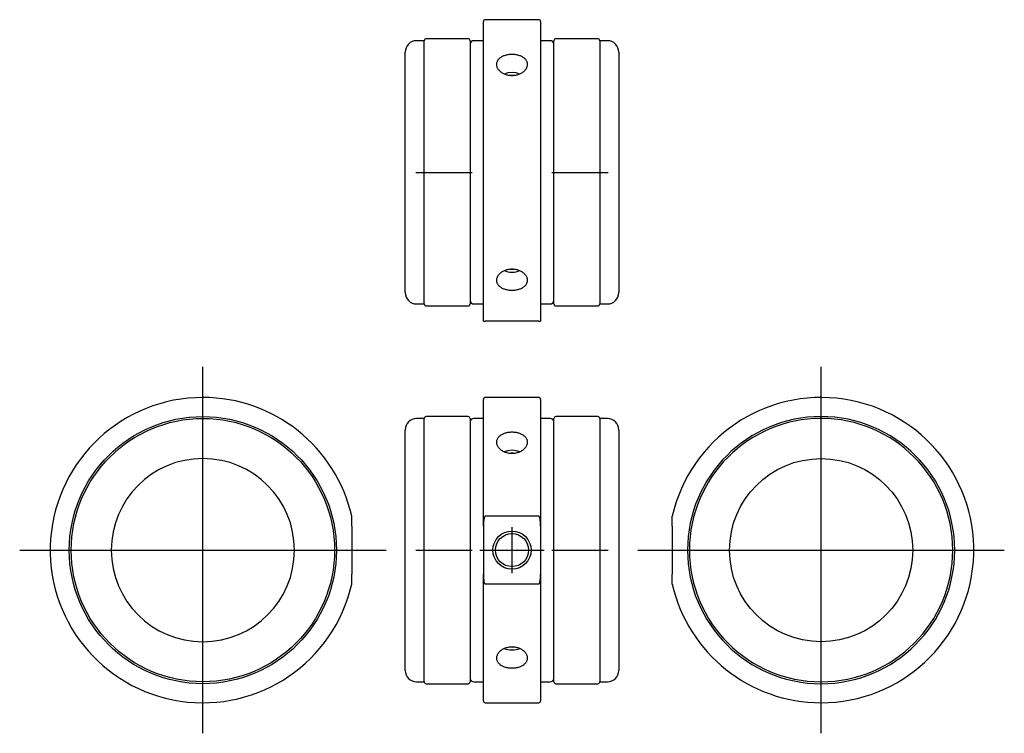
# Model space of a CAD drawing. Extents: x -129 to 129, y -48 to 139.
import ezdxf

# ---------------------------------------------------------------- set-up
doc = ezdxf.new("R2010")
doc.units = 0
doc.layers.get('0').update_dxf_attribs({"linetype": 'CONTINUOUS'})

# ---------------------------------------------------------------- blocks, each defined once
blk = doc.blocks.new('RBG050GCA-TV')
at = {"color": 7, "linetype": 'CONTINUOUS'}
for p, q in [((-7.5, -39), (-7.5, 39.5)), ((7, 40), (-7, 40)), ((7.5, 39.5), (7.5, -39)), ((-23, 34.5), (-25, 34.5)), ((-23, 0), (-23, 34.5)), ((-11.5, 35), (-22.5, 35)), ((-11, 34.5), (-11, 0)), ((-7.5, 34.5), (-10, 34.5)), ((10, 34.5), (7.5, 34.5)), ((11, 0), (11, 34.5)), ((22.5, 35), (11.5, 35)), ((25, 34.5), (23, 34.5)), ((23, 34.5), (23, 0)), ((-28, 0), (-28, 31.5)), ((28, 31.5), (28, 0)), ((-28, -31.5), (-28, 0)), ((-23, -34.5), (-23, 0)), ((-11, 0), (-11, -34.5)), ((11, -34.5), (11, 0)), ((23, 0), (23, -34.5)), ((28, 0), (28, -31.5)), ((-25, -34.5), (-23, -34.5)), ((-22.5, -35), (-11.5, -35)), ((-10, -34.5), (-7.5, -34.5)), ((7.5, -34.5), (10, -34.5)), ((11.5, -35), (22.5, -35)), ((23, -34.5), (25, -34.5)), ((-7.5, -39), (-7, -39)), ((7, -39), (-7, -39)), ((7, -39), (7.5, -39))]:
    blk.add_line(p, q, dxfattribs=at)
at = {"color": 2, "linetype": 'CONTINUOUS'}
for p, q in [((-25.2, 0), (-22.8, 0)), ((-23.6, 0), (-10.4, 0)), ((10.4, 0), (23.6, 0)), ((22.8, 0), (25.2, 0))]:
    blk.add_line(p, q, dxfattribs=at)
at = {"color": 7, "linetype": 'CONTINUOUS'}
for points in [[(0, 26.162951), (-1.066485, 26.060566), (-2.055759, 25.760823)], [(2.057174, 25.760223), (1.06728, 26.06041), (0, 26.162951)], [(0, 25.39021), (-0.302049, 25.381234), (-0.601968, 25.35437)], [(0.592331, 25.355516), (0.29718, 25.381522), (0, 25.39021)], [(-2.059873, -25.759078), (-1.579337, -25.933148), (-1.070026, -26.059872), (-0.541219, -26.136941), (-0.002552, -26.16295), (0.536162, -26.137427), (1.065107, -26.060835), (1.574646, -25.934571), (2.055496, -25.760934), (2.055496, -25.760934)], [(-0.588258, -25.355995), (0.00467, -25.390208), (0.597471, -25.354908)]]:
    blk.add_lwpolyline(points, dxfattribs=at)
for centre, radius, start, end in [((-7, 39.5), 0.5, 90, 180), ((7, 39.5), 0.5, 0, 90), ((-25, 31.5), 3, 90, 180), ((-22.5, 34.5), 0.5, 90, 180), ((-11.5, 34.5), 0.5, 0, 90), ((-10, 33.5), 1, 90, 180), ((10, 33.5), 1, 0, 90), ((11.5, 34.5), 0.5, 90, 180), ((22.5, 34.5), 0.5, 0, 90), ((25, 31.5), 3, 0, 90), ((-25, -31.5), 3, 180, 270), ((-10, -33.5), 1, 180, 270), ((10, -33.5), 1, 270, 0), ((25, -31.5), 3, 270, 0), ((-22.5, -34.5), 0.5, 180, 270), ((-11.5, -34.5), 0.5, 270, 0), ((11.5, -34.5), 0.5, 180, 270), ((22.5, -34.5), 0.5, 270, 0)]:
    blk.add_arc(centre, radius, start, end, dxfattribs=at)
for points, start_tangent, end_tangent in [([(-3.9999999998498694, 28.284295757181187), (-3.9999832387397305, 28.292458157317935), (-3.9733617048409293, 28.606299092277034), (-3.897051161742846, 28.913637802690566), (-3.772509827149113, 29.208896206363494), (-3.600312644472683, 29.489323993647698), (-3.3827455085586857, 29.753022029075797), (-3.123880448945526, 29.99559709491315), (-2.8242345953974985, 30.215924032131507), (-2.488171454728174, 30.411781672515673), (-2.121949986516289, 30.580102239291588), (-1.7277494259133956, 30.719751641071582), (-1.3103824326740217, 30.829888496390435), (-0.8777196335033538, 30.908830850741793), (-0.4415752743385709, 30.955322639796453), (2.1e-15, 30.970921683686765)], (-2.97248733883e-05, 0.999999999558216), (0.9999999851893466, -0.0001721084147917)), ([(1.9e-15, 30.970921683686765), (0.4471079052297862, 30.954788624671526), (0.889976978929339, 30.90687077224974), (1.3202673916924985, 30.827890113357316), (1.733632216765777, 30.717937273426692), (2.126521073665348, 30.57801625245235), (2.491635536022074, 30.410253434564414), (2.8261655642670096, 30.214652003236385), (3.126236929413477, 29.993294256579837), (3.3862493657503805, 29.749715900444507), (3.6035745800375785, 29.484731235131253), (3.7761357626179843, 29.201131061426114), (3.9006364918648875, 28.903843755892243), (3.9749923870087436, 28.59621809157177), (3.9999999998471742, 28.284246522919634)], (0.9999999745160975, -0.0002257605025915), (0.0027907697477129, -0.9999961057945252)), ([(3.9999999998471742, 28.284246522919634), (3.9996733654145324, 28.28021233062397), (3.9742035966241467, 27.961746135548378), (3.898488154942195, 27.644998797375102), (3.773965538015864, 27.332058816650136), (3.6029985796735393, 27.02908423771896), (3.3861755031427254, 26.738954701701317), (3.126431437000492, 26.465255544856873), (2.828607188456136, 26.21360831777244), (2.4934424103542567, 25.986332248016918), (2.1257784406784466, 25.786953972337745), (1.732484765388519, 25.619783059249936), (1.3168442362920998, 25.487416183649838), (0.8831629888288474, 25.391072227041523), (0.4396482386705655, 25.33292099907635), (-0.0075983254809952, 25.314344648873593), (-0.4561591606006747, 25.33464092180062), (-0.8975662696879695, 25.393350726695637), (-1.326595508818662, 25.490045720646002), (-1.7403301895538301, 25.622976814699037), (-2.131078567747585, 25.789223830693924), (-2.4960515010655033, 25.987909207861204), (-2.8308586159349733, 26.215639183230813), (-3.129283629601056, 26.467591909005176), (-3.3888641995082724, 26.74215040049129), (-3.6065460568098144, 27.035039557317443), (-3.7782025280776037, 27.34025974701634), (-3.901322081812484, 27.654021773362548), (-3.975727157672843, 27.973503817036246), (-3.9999999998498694, 28.284295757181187)], (-0.0807146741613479, -0.9967372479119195), (-0.0052368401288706, 0.9999862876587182)), ([(-3.9999999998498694, -28.28424673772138), (-3.9999832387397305, -28.276081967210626), (-3.9733617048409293, -27.958448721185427), (-3.897051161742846, -27.640491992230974), (-3.772509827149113, -27.328380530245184), (-3.600312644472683, -27.02547883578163), (-3.3827455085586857, -26.734893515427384), (-3.123880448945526, -26.4625046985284), (-2.8242345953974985, -26.21062775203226), (-2.488171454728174, -25.983124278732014), (-2.121949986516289, -25.78482784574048), (-1.7277494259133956, -25.61831792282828), (-1.3103824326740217, -25.485671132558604), (-0.8777196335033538, -25.38984394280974), (-0.4415752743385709, -25.3331517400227), (2.2e-15, -25.314067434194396)], (1.81838707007e-05, 0.9999999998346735), (0.9999999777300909, 0.0002110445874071)), ([(1.9e-15, -25.314067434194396), (0.4471079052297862, -25.33383843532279), (0.889976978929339, -25.3922744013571), (1.3202673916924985, -25.488059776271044), (1.733632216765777, -25.620481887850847), (2.126521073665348, -25.78731402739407), (2.491635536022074, -25.98492805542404), (2.8261655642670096, -26.212080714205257), (3.126236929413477, -26.465081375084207), (3.3862493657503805, -26.738631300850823), (3.6035745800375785, -27.030477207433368), (3.7761357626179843, -27.336604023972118), (3.9006364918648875, -27.650819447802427), (3.9749923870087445, -27.96875552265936), (3.9999999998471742, -28.284295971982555)], (0.9999996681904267, -0.0008146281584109), (0.0057524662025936, -0.999983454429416)), ([(3.9999999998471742, -28.284295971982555), (3.9996733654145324, -28.28824048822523), (3.9742035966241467, -28.6031598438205), (3.8984881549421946, -28.909334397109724), (3.7739655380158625, -29.205379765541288), (3.6029985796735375, -29.48607476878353), (3.3861755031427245, -29.749382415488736), (3.1264314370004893, -29.99312972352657), (2.8286071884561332, -30.21335365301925), (2.493442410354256, -30.409051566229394), (2.125778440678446, -30.578309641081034), (1.7324847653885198, -30.718507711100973), (1.3168442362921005, -30.828453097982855), (0.8831629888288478, -30.90785392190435), (0.4396482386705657, -30.95550215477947), (-0.0075983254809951, -30.97073529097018), (-0.4561591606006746, -30.954134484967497), (-0.8975662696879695, -30.90594989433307), (-1.326595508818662, -30.826270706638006), (-1.7403301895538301, -30.715864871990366), (-2.131078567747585, -30.57639504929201), (-2.4960515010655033, -30.407692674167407), (-2.8308586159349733, -30.211575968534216), (-3.129283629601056, -29.99110832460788), (-3.3888641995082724, -29.74649797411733), (-3.6065460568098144, -29.48055744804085), (-3.7782025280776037, -29.197777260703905), (-3.901322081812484, -28.90069602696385), (-3.975727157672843, -28.591575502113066), (-3.9999999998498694, -28.28424673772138)], (-0.0825484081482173, -0.996587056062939), (-0.0022719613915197, 0.9999974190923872))]:
    blk.add_spline(points, degree=3, dxfattribs=dict(at, start_tangent=start_tangent, end_tangent=end_tangent))
blk = doc.blocks.new('RBG050GCA-RV')
at = {"color": 2, "linetype": 'CONTINUOUS'}
for p, q in [((0, -48), (0, 48)), ((0, -42), (0, 42)), ((0, -41.4), (0, 41.4)), ((-48, 0), (48, 0)), ((-42, 0), (42, 0)), ((-41.4, 0), (41.4, 0))]:
    blk.add_line(p, q, dxfattribs=at)
at = {"color": 7, "linetype": 'CONTINUOUS'}
for p, q in [((-39, 6.264982), (-39, 8.888194)), ((-39, 6.264982), (-39, -6.264982)), ((-39, -8.888194), (-39, -6.264982))]:
    blk.add_line(p, q, dxfattribs=at)
blk.add_circle((0, 0), 24, dxfattribs=at)
for radius, start, end in [(40, 270, 167.161432), (35, 90, 270), (34.5, 90, 270), (35, 270, 90), (34.5, 270, 90), (40, 192.838568, 270)]:
    blk.add_arc((0, 0), radius, start, end, dxfattribs=at)
blk = doc.blocks.new('RBG050GCA-LV')
at = {"color": 2, "linetype": 'CONTINUOUS'}
for p, q in [((0, -48), (0, 48)), ((0, -42), (0, 42)), ((0, -41.4), (0, 41.4)), ((-48, 0), (48, 0)), ((-42, 0), (42, 0)), ((-41.4, 0), (41.4, 0))]:
    blk.add_line(p, q, dxfattribs=at)
at = {"color": 7, "linetype": 'CONTINUOUS'}
for p, q in [((39, 6.264982), (39, 8.888194)), ((39, 6.264982), (39, -6.264982)), ((39, -8.888194), (39, -6.264982))]:
    blk.add_line(p, q, dxfattribs=at)
for radius in [35, 34.5]:
    blk.add_circle((0, 0), radius, dxfattribs=at)
for radius, start, end in [(40, 90, 347.161432), (40, 12.838568, 90), (24, 90, 270), (24, 270, 90)]:
    blk.add_arc((0, 0), radius, start, end, dxfattribs=at)
blk = doc.blocks.new('RBG050GCA-FV')
at = {"color": 7, "linetype": 'CONTINUOUS'}
for p, q in [((-7.5, 6.264982), (-7.5, 39.5)), ((7, 40), (-7, 40)), ((7.5, 39.5), (7.5, 6.264982)), ((-23, 34.5), (-25, 34.5)), ((-23, -34.5), (-23, 34.5)), ((-11.5, 35), (-22.5, 35)), ((-11, 34.5), (-11, -34.5)), ((-7.5, 34.5), (-10, 34.5)), ((10, 34.5), (7.5, 34.5)), ((11, -34.5), (11, 34.5)), ((22.5, 35), (11.5, 35)), ((25, 34.5), (23, 34.5)), ((23, 34.5), (23, -34.5)), ((-28, -31.5), (-28, 31.5)), ((28, 31.5), (28, -31.5)), ((7, 8.888194), (-7, 8.888194)), ((-7.5, 6.264982), (-7.5, -6.264982)), ((7.5, 6.264982), (7.5, -6.264982)), ((-7.5, -39.5), (-7.5, -6.264982)), ((7.5, -6.264982), (7.5, -39.5)), ((7, -8.888194), (-7, -8.888194)), ((-25, -34.5), (-23, -34.5)), ((-22.5, -35), (-11.5, -35)), ((-10, -34.5), (-7.5, -34.5)), ((7.5, -34.5), (10, -34.5)), ((11.5, -35), (22.5, -35)), ((23, -34.5), (25, -34.5)), ((-7, -40), (7, -40))]:
    blk.add_line(p, q, dxfattribs=at)
at = {"color": 2, "linetype": 'CONTINUOUS'}
for p, q in [((0, -6), (0, 6)), ((-25.2, 0), (-22.8, 0)), ((-23.6, 0), (-10.4, 0)), ((-8.4, 0), (8.4, 0)), ((-6, 0), (6, 0)), ((10.4, 0), (23.6, 0)), ((22.8, 0), (25.2, 0))]:
    blk.add_line(p, q, dxfattribs=at)
at = {"color": 7, "linetype": 'CONTINUOUS'}
for points in [[(0, 26.162951), (-1.066485, 26.060566), (-2.055759, 25.760823)], [(2.057174, 25.760223), (1.06728, 26.06041), (0, 26.162951)], [(0, 25.39021), (-0.302049, 25.381234), (-0.601968, 25.35437)], [(0.592331, 25.355516), (0.29718, 25.381522), (0, 25.39021)], [(-2.059873, -25.759078), (-1.579337, -25.933148), (-1.070026, -26.059872), (-0.541219, -26.136941), (-0.002552, -26.16295), (0.536162, -26.137427), (1.065107, -26.060835), (1.574646, -25.934571), (2.055496, -25.760934), (2.055496, -25.760934)], [(-0.588258, -25.355995), (0.00467, -25.390208), (0.597471, -25.354908)]]:
    blk.add_lwpolyline(points, dxfattribs=at)
at = {"color": 2, "linetype": 'CONTINUOUS'}
blk.add_circle((0, 0), 5, dxfattribs=at)
at = {"color": 7, "linetype": 'CONTINUOUS'}
blk.add_circle((0, 0), 4.3235, dxfattribs=at)
for centre, radius, start, end in [((-7, 39.5), 0.5, 90, 180), ((7, 39.5), 0.5, 0, 90), ((-25, 31.5), 3, 90, 180), ((-22.5, 34.5), 0.5, 90, 180), ((-11.5, 34.5), 0.5, 0, 90), ((-10, 33.5), 1, 90, 180), ((10, 33.5), 1, 0, 90), ((11.5, 34.5), 0.5, 90, 180), ((22.5, 34.5), 0.5, 0, 90), ((25, 31.5), 3, 0, 90), ((-25, -31.5), 3, 180, 270), ((-10, -33.5), 1, 180, 270), ((10, -33.5), 1, 270, 0), ((25, -31.5), 3, 270, 0), ((-22.5, -34.5), 0.5, 180, 270), ((-11.5, -34.5), 0.5, 270, 0), ((11.5, -34.5), 0.5, 180, 270), ((22.5, -34.5), 0.5, 270, 0), ((-7, -39.5), 0.5, 180, 270), ((7, -39.5), 0.5, 270, 0)]:
    blk.add_arc(centre, radius, start, end, dxfattribs=at)
for points, start_tangent, end_tangent in [([(-3.9999999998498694, 28.284295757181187), (-3.9999832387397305, 28.292458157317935), (-3.9733617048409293, 28.606299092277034), (-3.897051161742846, 28.913637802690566), (-3.772509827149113, 29.208896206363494), (-3.600312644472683, 29.489323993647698), (-3.3827455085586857, 29.753022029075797), (-3.123880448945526, 29.99559709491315), (-2.8242345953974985, 30.215924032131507), (-2.488171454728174, 30.411781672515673), (-2.121949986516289, 30.580102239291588), (-1.7277494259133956, 30.719751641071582), (-1.3103824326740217, 30.829888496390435), (-0.8777196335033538, 30.908830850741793), (-0.4415752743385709, 30.955322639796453), (2.1e-15, 30.970921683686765)], (-2.97248733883e-05, 0.999999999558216), (0.9999999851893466, -0.0001721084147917)), ([(1.9e-15, 30.970921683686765), (0.4471079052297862, 30.954788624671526), (0.889976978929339, 30.90687077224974), (1.3202673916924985, 30.827890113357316), (1.733632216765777, 30.717937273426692), (2.126521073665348, 30.57801625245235), (2.491635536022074, 30.410253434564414), (2.8261655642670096, 30.214652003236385), (3.126236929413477, 29.993294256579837), (3.3862493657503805, 29.749715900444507), (3.6035745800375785, 29.484731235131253), (3.7761357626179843, 29.201131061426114), (3.9006364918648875, 28.903843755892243), (3.9749923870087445, 28.59621809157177), (3.9999999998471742, 28.284246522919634)], (0.9999999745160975, -0.0002257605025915), (0.0027907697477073, -0.9999961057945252)), ([(3.9999999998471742, 28.284246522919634), (3.9996733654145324, 28.28021233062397), (3.9742035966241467, 27.961746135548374), (3.8984881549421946, 27.6449987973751), (3.7739655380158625, 27.332058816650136), (3.6029985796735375, 27.02908423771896), (3.3861755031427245, 26.738954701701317), (3.1264314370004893, 26.465255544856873), (2.8286071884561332, 26.21360831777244), (2.493442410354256, 25.98633224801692), (2.125778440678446, 25.786953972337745), (1.7324847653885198, 25.619783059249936), (1.3168442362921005, 25.487416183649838), (0.8831629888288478, 25.391072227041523), (0.4396482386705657, 25.33292099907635), (-0.0075983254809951, 25.314344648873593), (-0.4561591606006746, 25.33464092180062), (-0.8975662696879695, 25.393350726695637), (-1.326595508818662, 25.490045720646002), (-1.7403301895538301, 25.622976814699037), (-2.131078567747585, 25.789223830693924), (-2.4960515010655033, 25.987909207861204), (-2.8308586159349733, 26.215639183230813), (-3.129283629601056, 26.467591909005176), (-3.3888641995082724, 26.74215040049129), (-3.6065460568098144, 27.035039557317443), (-3.7782025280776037, 27.34025974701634), (-3.901322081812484, 27.654021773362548), (-3.975727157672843, 27.973503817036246), (-3.9999999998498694, 28.284295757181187)], (-0.0807146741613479, -0.9967372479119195), (-0.0052368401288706, 0.9999862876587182)), ([(-7.000000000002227, 8.888194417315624), (-7.020506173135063, 8.886301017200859), (-7.056433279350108, 8.873805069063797), (-7.107118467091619, 8.835802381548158), (-7.181440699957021, 8.733531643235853), (-7.270595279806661, 8.526607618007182), (-7.33054587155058, 8.308296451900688), (-7.42337541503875, 7.80454887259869), (-7.474252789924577, 7.293518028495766), (-7.49564023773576, 6.7790477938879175), (-7.5, 6.264982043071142)], (-0.9999618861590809, -0.0087307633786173), (0.0080303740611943, -0.9999677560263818)), ([(7.5, 6.264982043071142), (7.483656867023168, 7.020155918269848), (7.449865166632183, 7.519125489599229), (7.387943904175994, 8.016788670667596), (7.341056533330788, 8.262440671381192), (7.276424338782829, 8.505187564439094), (7.179659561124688, 8.736687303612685), (7.1048976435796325, 8.837982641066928), (7.065227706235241, 8.868944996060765), (7.017643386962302, 8.886792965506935), (6.999999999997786, 8.888194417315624)], (0.005992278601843, 0.9999820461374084), (-0.999961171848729, 0.0088121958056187)), ([(-7.5, -6.2649820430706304), (-7.483656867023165, -7.020155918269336), (-7.45021454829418, -7.51998178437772), (-7.3879439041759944, -8.016788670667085), (-7.341214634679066, -8.263164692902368), (-7.27642433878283, -8.505187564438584), (-7.179659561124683, -8.736687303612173), (-7.104897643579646, -8.837982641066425), (-7.065227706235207, -8.868944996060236), (-7.0176433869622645, -8.886792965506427), (-6.999999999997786, -8.888194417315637)], (-0.0054879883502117, -0.9999849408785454), (0.9999611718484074, -0.0088121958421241)), ([(7.000000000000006, -8.88819441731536), (7.020506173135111, -8.886301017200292), (7.056433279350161, -8.87380506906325), (7.1071184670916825, -8.835802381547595), (7.181440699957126, -8.733531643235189), (7.268893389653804, -8.528152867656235), (7.330545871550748, -8.308296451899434), (7.419505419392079, -7.80676037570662), (7.467569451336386, -7.299006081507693), (7.4927755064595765, -6.782306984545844), (7.5, -6.2649820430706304)], (0.9999618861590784, 0.0087307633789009), (-0.0034163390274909, 0.9999941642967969)), ([(-3.9999999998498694, -28.28424673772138), (-3.9999832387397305, -28.276081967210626), (-3.9733617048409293, -27.958448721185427), (-3.897051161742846, -27.640491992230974), (-3.772509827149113, -27.328380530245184), (-3.600312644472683, -27.02547883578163), (-3.3827455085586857, -26.734893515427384), (-3.123880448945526, -26.4625046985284), (-2.8242345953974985, -26.21062775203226), (-2.488171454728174, -25.983124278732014), (-2.121949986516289, -25.78482784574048), (-1.7277494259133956, -25.61831792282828), (-1.3103824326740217, -25.485671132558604), (-0.8777196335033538, -25.38984394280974), (-0.4415752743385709, -25.3331517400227), (2.2e-15, -25.314067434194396)], (1.81838707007e-05, 0.9999999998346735), (0.9999999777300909, 0.0002110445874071)), ([(1.9e-15, -25.314067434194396), (0.4471079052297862, -25.33383843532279), (0.889976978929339, -25.3922744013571), (1.3202673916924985, -25.488059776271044), (1.733632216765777, -25.620481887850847), (2.126521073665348, -25.78731402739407), (2.491635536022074, -25.98492805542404), (2.8261655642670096, -26.212080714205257), (3.126236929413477, -26.465081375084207), (3.3862493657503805, -26.738631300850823), (3.6035745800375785, -27.030477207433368), (3.7761357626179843, -27.336604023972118), (3.9006364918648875, -27.650819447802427), (3.9749923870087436, -27.96875552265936), (3.9999999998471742, -28.284295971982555)], (0.9999996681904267, -0.0008146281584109), (0.0057524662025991, -0.999983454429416)), ([(3.9999999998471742, -28.284295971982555), (3.9996733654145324, -28.28824048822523), (3.9742035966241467, -28.6031598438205), (3.898488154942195, -28.909334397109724), (3.773965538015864, -29.205379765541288), (3.6029985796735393, -29.486074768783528), (3.3861755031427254, -29.749382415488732), (3.126431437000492, -29.99312972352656), (2.828607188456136, -30.213353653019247), (2.4934424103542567, -30.409051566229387), (2.1257784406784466, -30.57830964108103), (1.732484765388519, -30.718507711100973), (1.3168442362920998, -30.828453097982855), (0.8831629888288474, -30.90785392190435), (0.4396482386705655, -30.95550215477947), (-0.0075983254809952, -30.97073529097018), (-0.4561591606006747, -30.954134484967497), (-0.8975662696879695, -30.90594989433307), (-1.326595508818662, -30.826270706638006), (-1.7403301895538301, -30.715864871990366), (-2.131078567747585, -30.57639504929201), (-2.4960515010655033, -30.407692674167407), (-2.8308586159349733, -30.211575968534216), (-3.129283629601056, -29.99110832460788), (-3.3888641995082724, -29.74649797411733), (-3.6065460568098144, -29.48055744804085), (-3.7782025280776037, -29.197777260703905), (-3.901322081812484, -28.90069602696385), (-3.975727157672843, -28.591575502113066), (-3.9999999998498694, -28.28424673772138)], (-0.0825484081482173, -0.996587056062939), (-0.0022719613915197, 0.9999974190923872))]:
    blk.add_spline(points, degree=3, dxfattribs=dict(at, start_tangent=start_tangent, end_tangent=end_tangent))

msp = doc.modelspace()

# ---------------------------------------------------------------- block references
at = {"linetype": 'ByBlock'}
for name, p in [('RBG050GCA-TV', (0, 99)), ('RBG050GCA-LV', (-81, 0)), ('RBG050GCA-RV', (81, 0)), ('RBG050GCA-FV', (0, 0))]:
    msp.add_blockref(name, p, dxfattribs=at)

doc.saveas('drawing.dxf')
